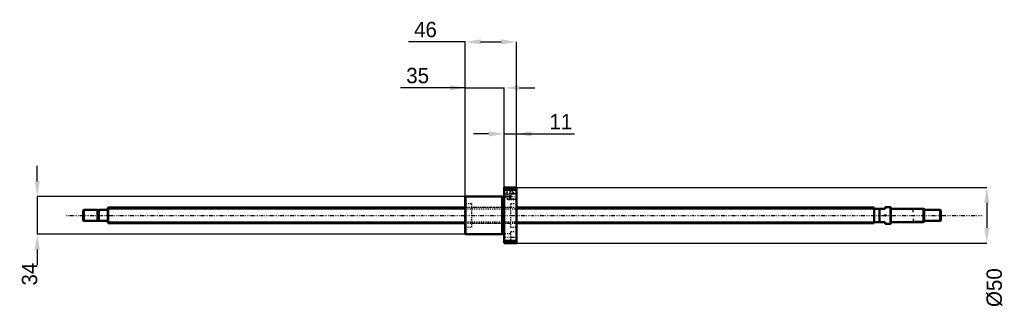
# Model space of a CAD drawing. Header units: millimetres. Extents: x -79 to 806, y -84 to 176.
import ezdxf

# ---------------------------------------------------------------- set-up
doc = ezdxf.new("R2010")
doc.units = ezdxf.units.MM
doc.linetypes.add('Center', pattern=[1.5, 0.45, -0.5, 0.05, -0.5])
doc.linetypes.add('Dashed', pattern=[2, 1, -1])
for name, color, linetype, lineweight in [('2d ConnectionPoints', 7, 'Continuous', 50), ('AM_0', 7, 'Continuous', 50), ('AM_4', 3, 'Continuous', 25), ('AM_5', 3, 'Continuous', 25), ('AM_7', 7, 'Center', 25), ('AM_9', 6, 'Dashed', 25)]:
    doc.layers.add(name, color=color, linetype=linetype, lineweight=lineweight)
doc.dimstyles.new('ISO-25', dxfattribs={"dimtxt": 2.5, "dimasz": 2.5, "dimexe": 1.25, "dimexo": 0.625, "dimtad": 1, "dimtxsty": 'Standard', "dimcen": 2.5, "dimadec": 0, "dimazin": 0, "dimtfac": 1, "dimtmove": 0, "dimatfit": 3, "dimfxl": 0, "dimarcsym": 0})

# ---------------------------------------------------------------- blocks, each defined once
blk = doc.blocks.new('1_BNK_1408_2_5RRG0_771LC5YRR0_Nut_0_in_BNK1408_2_5RRG0_771LC5Y_367_50__4')
at = {"layer": 'AM_0'}
for p, q in [((367.5, 25), (356.5, 25)), ((356.5, 25), (356.5, -25)), ((356.5, 22.56), (356.75, 22.87)), ((356.75, 25), (356.75, 22.87)), ((356.75, 22.87), (367.25, 22.87)), ((367.25, 25), (367.25, 22.87)), ((367.25, 22.87), (367.5, 22.56)), ((367.5, 25), (367.5, -25)), ((321.75, 17), (321.5, 16.75)), ((321.5, 16.75), (321.5, -16.75)), ((321.75, 17), (321.75, -17)), ((354.5, 17), (321.75, 17)), ((354.5, 17), (354.5, -17)), ((356.5, 16.7), (354.5, 16.7)), ((321.5, -16.75), (321.75, -17)), ((321.75, -17), (354.5, -17)), ((354.5, -16.7), (356.5, -16.7)), ((356.75, -22.87), (356.5, -22.56)), ((356.5, -25), (367.5, -25)), ((367.25, -22.87), (356.75, -22.87)), ((356.75, -22.87), (356.75, -25)), ((367.5, -22.56), (367.25, -22.87)), ((367.25, -22.87), (367.25, -25))]:
    blk.add_line(p, q, dxfattribs=at)
at = {"layer": 'AM_5', "linetype": 'Dashed'}
for p, q in [((358.5, 25), (358.5, 18.3)), ((361, 20), (361, 14)), ((367.5, 20), (363.96, 20)), ((364.5, 25), (364.5, 19.46)), ((360, 17), (358.5, 17)), ((360.06, 14.54), (361, 14)), ((367.5, 14), (361, 14)), ((363, 17), (364.5, 17))]:
    blk.add_line(p, q, dxfattribs=at)
at = {"layer": 'AM_7'}
for p, q in [((355.95, 19.49), (368.05, 19.49)), ((361.5, 25.4), (361.5, 16.6)), ((357.26, 17), (367.99, 17)), ((355.95, -19.49), (368.05, -19.49))]:
    blk.add_line(p, q, dxfattribs=at)
at = {"layer": 'AM_9'}
for p, q in [((362, 22.24), (356.5, 22.24)), ((359.04, 19.24), (357.75, 17)), ((358.5, 25), (359.04, 24.46)), ((359.04, 24.46), (359.04, 19.24)), ((363.96, 24.46), (359.04, 24.46)), ((359.17, 19.33), (359.17, 14.54)), ((359.17, 19.33), (361.5, 17)), ((361.5, 17), (363.96, 19.46)), ((362, 24.24), (362, 14.74)), ((367.5, 24.24), (362, 24.24)), ((363.96, 24.46), (364.5, 25)), ((363.96, 19.46), (363.96, 24.46)), ((366.96, 19.46), (363.96, 19.46)), ((367.5, 20), (366.96, 19.46)), ((366.96, 19.46), (366.96, 14.54)), ((327, 10.5), (321.5, 10.5)), ((327, 10.5), (327, -10.5)), ((356.5, 16.74), (362, 16.74)), ((357.75, 17), (359.17, 14.54)), ((359.17, 14.54), (366.96, 14.54)), ((362, 14.74), (367.5, 14.74)), ((362, 10.5), (362, -10.5)), ((367.5, 10.5), (362, 10.5)), ((366.96, 14.54), (367.5, 14)), ((362, 7), (327, 7)), ((327, -7), (362, -7)), ((321.5, -10.5), (327, -10.5)), ((362, -16.74), (356.5, -16.74)), ((362, -10.5), (367.5, -10.5)), ((362, -14.74), (362, -24.24)), ((367.5, -14.74), (362, -14.74)), ((356.5, -22.24), (362, -22.24)), ((362, -24.24), (367.5, -24.24))]:
    blk.add_line(p, q, dxfattribs=at)
blk.add_lwpolyline([(359.04, 19.24), (359.05, 19.24), (359.09, 19.27), (359.17, 19.33)], dxfattribs=at)
blk = doc.blocks.new('2_BNK_1408_2_5RRG0_771LC5Y_Shaft_0_in_BNK1408_2_5RRG0_771LC5Y_367_50__4')
at = {"layer": 'AM_0'}
for p, q in [((-21.5, 5), (-22, 4.5)), ((-22, 4.5), (-22, -4.5)), ((-9.15, 5), (-21.5, 5)), ((-21.5, 5), (-21.5, -5)), ((-9.15, 5), (-9.15, -5)), ((-8, 4.8), (-9.15, 4.8)), ((-8, 5), (-8, -5)), ((-0.2, 5), (-8, 5)), ((0.5, 7), (0, 6.5)), ((0, 6.5), (0, -6.5)), ((321.5, 7), (0.5, 7)), ((0.5, 7), (0.5, -7)), ((689, 7), (367.5, 7)), ((689, 7), (689, -7)), ((699, 6), (689, 6)), ((694, 6), (694, -6)), ((703.8, 7.5), (699, 7.5)), ((699, 7.5), (699, 6)), ((704, 7.3), (703.8, 7.5)), ((703.8, 7.5), (703.8, -7.5)), ((704, 7.3), (704, -7.3)), ((733.5, 6), (704.2, 6)), ((734, 5.5), (733.5, 6)), ((733.5, 6), (733.5, -6)), ((734, 5.5), (734, -5.5)), ((748.5, 5), (734, 5)), ((748.5, 5), (748.5, -5)), ((749, 4.5), (748.5, 5)), ((749, 4.5), (749, -4.5)), ((-22, -4.5), (-21.5, -5)), ((-21.5, -5), (-9.15, -5)), ((-9.15, -4.8), (-8, -4.8)), ((-8, -5), (-0.2, -5)), ((0, -6.5), (0.5, -7)), ((0.5, -7), (321.5, -7)), ((367.5, -7), (689, -7)), ((689, -6), (699, -6)), ((699, -6), (699, -7.5)), ((699, -7.5), (703.8, -7.5)), ((703.8, -7.5), (704, -7.3)), ((704.2, -6), (733.5, -6)), ((733.5, -6), (734, -5.5)), ((734, -5), (748.5, -5)), ((748.5, -5), (749, -4.5))]:
    blk.add_line(p, q, dxfattribs=at)
for centre, start, end in [((-0.2, 5.2), 270, 0), ((704.2, 6.2), 180, 270), ((-0.2, -5.2), 360, 90), ((704.2, -6.2), 90, 180)]:
    blk.add_arc(centre, 0.2, start, end, dxfattribs=at)
at = {"layer": 'AM_4'}
for p, q in [((-0.2, 5), (-0.2, -5)), ((704.2, 6), (704.2, -6))]:
    blk.add_line(p, q, dxfattribs=at)
at = {"layer": 'AM_5'}
for p, q in [((0, 5.773), (321.5, 5.773)), ((367.5, 5.773), (689, 5.773)), ((689, 3.5), (689, 5.773)), ((734, 5.3865), (724, 5.3865)), ((724, 3), (724, 5.3865)), ((0, -5.773), (321.5, -5.773)), ((367.5, -5.773), (689, -5.773)), ((689, -3.5), (689, -5.773)), ((724, -3), (724, -5.3865)), ((734, -5.3865), (724, -5.3865))]:
    blk.add_line(p, q, dxfattribs=at)
at = {"layer": 'AM_5', "linetype": 'Dashed'}
for p, q in [((321.5, 5.773), (367.5, 5.773)), ((321.5, -5.773), (367.5, -5.773))]:
    blk.add_line(p, q, dxfattribs=at)
at = {"layer": 'AM_7'}
blk.add_line((-37.45, 0), (786.45, 0), dxfattribs=at)
at = {"layer": 'AM_9'}
for p, q in [((367.5, 7), (321.5, 7)), ((321.5, -7), (367.5, -7))]:
    blk.add_line(p, q, dxfattribs=at)
blk = doc.blocks.new('*D3')
at = {"layer": 'AM_5', "color": 0, "lineweight": -2}
for p, q in [((-63.34, 30.78), (-63.34, 44.56)), ((321.75, 17), (-63.34, 17)), ((-63.34, 17), (-63.34, -17)), ((321.75, -17), (-63.34, -17)), ((-63.34, -30.78), (-63.34, -44.56))]:
    blk.add_line(p, q, dxfattribs=at)
at = {"layer": 'AM_5', "color": 0}
for points in [[(-65.64, 30.78), (-61.04, 30.78), (-63.34, 17)], [(-61.04, -30.78), (-65.64, -30.78), (-63.34, -17)]]:
    blk.add_solid(points, dxfattribs=at)
at = {"layer": 'Defpoints', "color": 0}
for p in [(321.75, 17), (-63.34, -17), (321.75, -17)]:
    blk.add_point(p, dxfattribs=at)
at = {"layer": 'AM_5', "color": 0, "insert": (-70.23, -52.83), "char_height": 13.78, "attachment_point": 5, "rotation": 90}
blk.add_mtext('34', dxfattribs=at)
blk = doc.blocks.new('*D4')
at = {"layer": 'AM_5', "color": 0, "lineweight": -2}
for p, q in [((321.5, 114.57), (263.36, 114.57)), ((307.72, 114.57), (293.94, 114.57)), ((321.5, 16.75), (321.5, 114.57)), ((321.5, 114.57), (356.5, 114.57)), ((356.5, 25), (356.5, 114.57)), ((370.28, 114.57), (384.06, 114.57))]:
    blk.add_line(p, q, dxfattribs=at)
at = {"layer": 'AM_5', "color": 0}
for points in [[(307.72, 112.27), (307.72, 116.87), (321.5, 114.57)], [(370.28, 116.87), (370.28, 112.27), (356.5, 114.57)]]:
    blk.add_solid(points, dxfattribs=at)
at = {"layer": 'Defpoints', "color": 0}
for p in [(356.5, 114.57), (356.5, 25), (321.5, 16.75)]:
    blk.add_point(p, dxfattribs=at)
at = {"layer": 'AM_5', "color": 0, "insert": (278.65, 125.59), "char_height": 13.78, "attachment_point": 5}
blk.add_mtext('35', dxfattribs=at)
blk = doc.blocks.new('*D5')
at = {"layer": 'AM_5', "color": 0, "lineweight": -2}
for p, q in [((321.5, 155.91), (270.38, 155.91)), ((321.5, 16.75), (321.5, 155.91)), ((335.28, 155.91), (353.72, 155.91)), ((367.5, 25), (367.5, 155.91))]:
    blk.add_line(p, q, dxfattribs=at)
at = {"layer": 'AM_5', "color": 0}
for points in [[(335.28, 158.21), (335.28, 153.61), (321.5, 155.91)], [(353.72, 153.61), (353.72, 158.21), (367.5, 155.91)]]:
    blk.add_solid(points, dxfattribs=at)
at = {"layer": 'Defpoints', "color": 0}
for p in [(367.5, 155.91), (367.5, 25), (321.5, 16.75)]:
    blk.add_point(p, dxfattribs=at)
at = {"layer": 'AM_5', "color": 0, "insert": (285.67, 166.93), "char_height": 13.78, "attachment_point": 5}
blk.add_mtext('46', dxfattribs=at)
blk = doc.blocks.new('*D6')
at = {"layer": 'AM_5', "color": 0, "lineweight": -2}
for p, q in [((342.72, 73.23), (328.94, 73.23)), ((356.5, 25), (356.5, 73.23)), ((356.5, 73.23), (367.5, 73.23)), ((367.5, 25), (367.5, 73.23)), ((367.5, 73.23), (419.73, 73.23)), ((381.28, 73.23), (395.06, 73.23))]:
    blk.add_line(p, q, dxfattribs=at)
at = {"layer": 'AM_5', "color": 0}
for points in [[(342.72, 70.93), (342.72, 75.53), (356.5, 73.23)], [(381.28, 75.53), (381.28, 70.93), (367.5, 73.23)]]:
    blk.add_solid(points, dxfattribs=at)
at = {"layer": 'Defpoints', "color": 0}
for p in [(367.5, 73.23), (356.5, 25), (367.5, 25)]:
    blk.add_point(p, dxfattribs=at)
at = {"layer": 'AM_5', "color": 0, "insert": (407.4, 84.25), "char_height": 13.78, "attachment_point": 5}
blk.add_mtext('11', dxfattribs=at)
blk = doc.blocks.new('*D7')
at = {"layer": 'AM_5', "color": 0, "lineweight": -2}
for p, q in [((367.5, 25), (790.34, 25)), ((790.34, 11.22), (790.34, -11.22)), ((367.5, -25), (790.34, -25))]:
    blk.add_line(p, q, dxfattribs=at)
at = {"layer": 'AM_5', "color": 0}
for points in [[(792.64, 11.22), (788.04, 11.22), (790.34, 25)], [(788.04, -11.22), (792.64, -11.22), (790.34, -25)]]:
    blk.add_solid(points, dxfattribs=at)
at = {"layer": 'Defpoints', "color": 0}
for p in [(367.5, 25), (367.5, -25), (790.34, -25)]:
    blk.add_point(p, dxfattribs=at)
at = {"layer": 'AM_5', "color": 0, "insert": (797.23, -64.96), "char_height": 13.78, "attachment_point": 5, "rotation": 90}
blk.add_mtext('Ø50', dxfattribs=at)

msp = doc.modelspace()

# ---------------------------------------------------------------- linework, layer by layer
at = {"layer": '2d ConnectionPoints'}
for p in [(0, 0), (699, 0)]:
    msp.add_point(p, dxfattribs=at)

# ---------------------------------------------------------------- block references
for name in ['1_BNK_1408_2_5RRG0_771LC5YRR0_Nut_0_in_BNK1408_2_5RRG0_771LC5Y_367_50__4', '2_BNK_1408_2_5RRG0_771LC5Y_Shaft_0_in_BNK1408_2_5RRG0_771LC5Y_367_50__4']:
    msp.add_blockref(name, (0, 0))

# ---------------------------------------------------------------- dimensions: what is measured, and where the dimension line sits
at = {"layer": 'AM_5'}
for base, p1, p2, text, picture, middle in [((367.5, 155.91), (321.5, 16.75), (367.5, 25), '46', '*D5', (285.672, 155.91)), ((356.5, 114.57), (321.5, 16.75), (356.5, 25), '35', '*D4', (278.651, 114.57)), ((367.5, 73.23), (356.5, 25), (367.5, 25), '11', '*D6', (407.396, 73.23))]:
    dim = msp.add_linear_dim(base=base, p1=p1, p2=p2, text=text, dimstyle='ISO-25', override={"dimtxt": 13.78, "dimasz": 13.78, "dimexe": 0, "dimexo": 0, "dimgap": 4.134}, dxfattribs=at)
    dim.commit()
    dim.dimension.update_dxf_attribs({"geometry": picture, "text_midpoint": middle, "dimtype": 160})
for base, p1, p2, text, picture, middle in [((-63.34, -17), (321.75, 17), (321.75, -17), '34', '*D3', (-70.23, -52.828)), ((790.34, -25), (367.5, 25), (367.5, -25), 'Ø50', '*D7', (797.23, -64.962))]:
    dim = msp.add_linear_dim(base=base, p1=p1, p2=p2, angle=90, text=text, dimstyle='ISO-25', override={"dimtxt": 13.78, "dimasz": 13.78, "dimexe": 0, "dimexo": 0, "dimgap": 4.134}, dxfattribs=at)
    dim.commit()
    dim.dimension.update_dxf_attribs({"geometry": picture, "text_midpoint": middle, "dimtype": 160, "text_rotation": 90})

doc.saveas('drawing.dxf')
